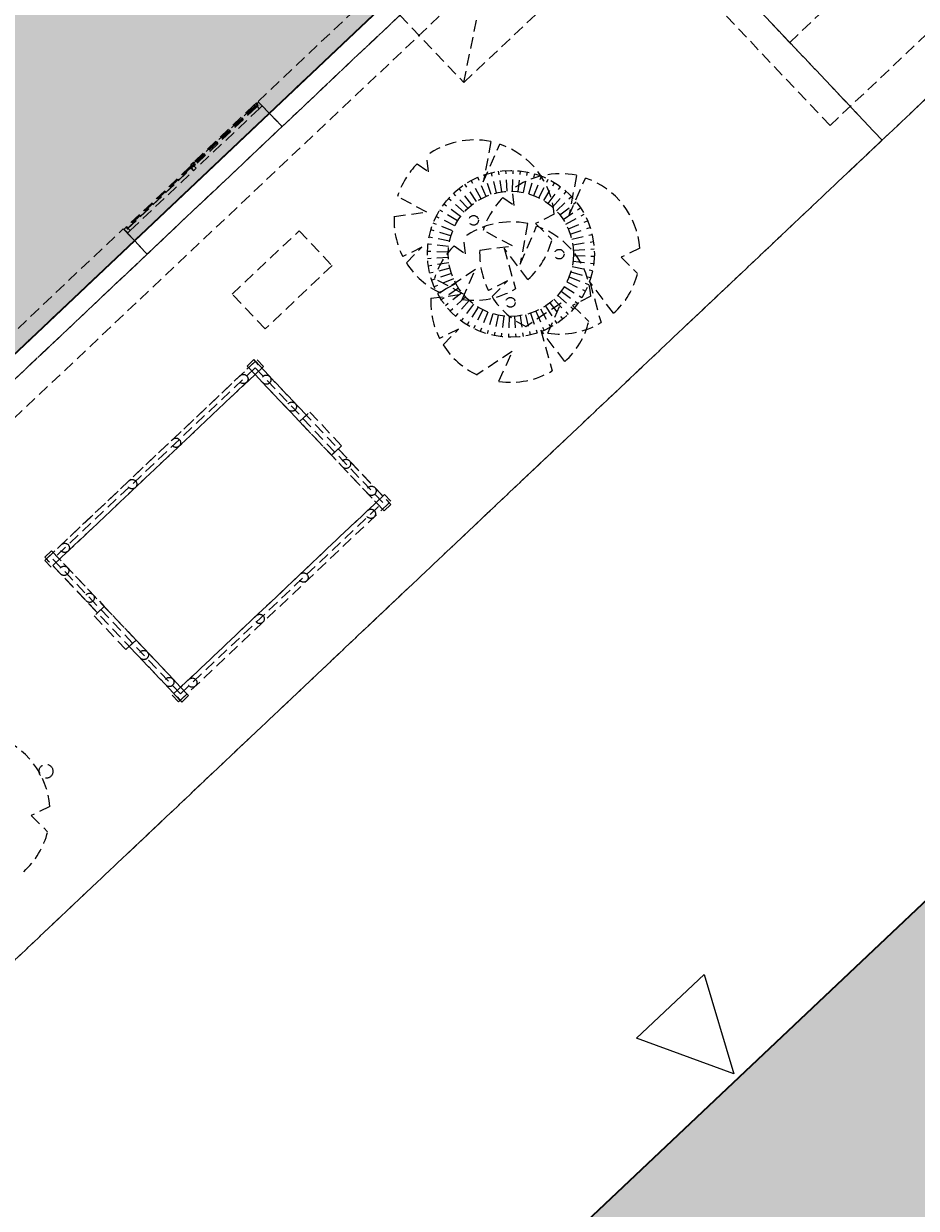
# Model space of a CAD drawing. Header units: metres. Extents: x 104098 to 104607, y 427853 to 428230.
# Tile 21 of 147: x 104255 to 104274, y 428086 to 428111. Entities that reach past the tile are written whole.
import ezdxf

# ---------------------------------------------------------------- set-up
doc = ezdxf.new("R2010")
doc.units = ezdxf.units.M
doc.linetypes.add('DASHED2', pattern=[0.375, 0.25, -0.125])
doc.layers.add('N-WE-OG-BEBOUWING-G_BPD', color=7, linetype='Continuous', lineweight=35)
doc.layers.add('N-WE-OG-BEBOUWING-G_School', color=7, linetype='Continuous', lineweight=35)
doc.layers.add('N-WE-VH-VERHARDING-AP_BEBOUWING', color=7, linetype='Continuous', true_color=0xcfcfcf)
doc.layers.add('voordeur', color=10, linetype='Continuous')
doc.styles.add('1_020-25', font='arial.ttf', dxfattribs={"height": 100})

# ---------------------------------------------------------------- blocks, each defined once
blk = doc.blocks.new('school2')
at = {"color": 252, "linetype": 'DASHED2'}
for p, q in [((107961.578, 456605.426), (107965.078, 456605.426)), ((107965.078, 456605.426), (107965.078, 456605.076)), ((107965.078, 456605.296), (107965.078, 456605.076)), ((107965.083, 456605.348), (107965.083, 456605.407)), ((107965.083, 456605.299), (107965.083, 456605.335)), ((107965.083, 456605.299), (107965.083, 456605.299)), ((107965.083, 456605.299), (107965.083, 456605.299)), ((107965.083, 456605.299), (107965.083, 456605.299)), ((107965.083, 456605.299), (107965.083, 456605.299)), ((107965.083, 456605.299), (107965.083, 456605.299)), ((107965.083, 456605.299), (107965.083, 456605.299)), ((107965.093, 456605.346), (107965.084, 456605.346)), ((107965.084, 456605.336), (107965.093, 456605.336)), ((107965.086, 456605.41), (107965.142, 456605.41)), ((107965.16, 456605.296), (107965.086, 456605.296)), ((107965.093, 456605.336), (107965.093, 456605.346)), ((107965.145, 456605.388), (107965.145, 456605.407)), ((107965.145, 456605.407), (107965.145, 456605.402)), ((107965.145, 456605.402), (107965.145, 456605.398)), ((107965.145, 456605.398), (107965.145, 456605.373)), ((107965.159, 456605.388), (107965.145, 456605.388)), ((107965.145, 456605.362), (107965.145, 456605.36)), ((107965.145, 456605.36), (107965.162, 456605.36)), ((107965.148, 456605.41), (107965.157, 456605.41)), ((107967.052, 456605.388), (107965.149, 456605.388)), ((107965.149, 456605.388), (107965.149, 456605.364)), ((107967.052, 456605.384), (107965.149, 456605.384)), ((107965.149, 456605.384), (107965.149, 456605.369)), ((107965.149, 456605.369), (107965.156, 456605.369)), ((107965.149, 456605.364), (107965.149, 456605.36)), ((107965.158, 456605.364), (107965.149, 456605.364)), ((107965.149, 456605.364), (107967.052, 456605.364)), ((107965.149, 456605.36), (107965.158, 456605.36)), ((107965.156, 456605.369), (107965.156, 456605.384)), ((107965.156, 456605.384), (107965.156, 456605.369)), ((107965.156, 456605.369), (107967.045, 456605.369)), ((107965.158, 456605.36), (107965.158, 456605.364)), ((107965.163, 456605.392), (107965.159, 456605.392)), ((107965.159, 456605.392), (107965.159, 456605.388)), ((107965.16, 456605.408), (107965.163, 456605.392)), ((107967.04, 456605.41), (107965.161, 456605.41)), ((107965.162, 456605.36), (107965.163, 456605.359)), ((107965.163, 456605.359), (107965.163, 456605.299)), ((107965.163, 456605.296), (107967.038, 456605.296)), ((107967.041, 456605.408), (107967.038, 456605.392)), ((107967.038, 456605.392), (107967.042, 456605.392)), ((107967.039, 456605.36), (107967.038, 456605.359)), ((107967.038, 456605.359), (107967.038, 456605.299)), ((107967.038, 456605.299), (107967.038, 456605.299)), ((107967.038, 456605.299), (107967.038, 456605.299)), ((107967.038, 456605.299), (107967.038, 456605.299)), ((107967.038, 456605.299), (107967.038, 456605.299)), ((107967.038, 456605.299), (107967.038, 456605.299)), ((107967.038, 456605.299), (107967.038, 456605.299)), ((107967.056, 456605.36), (107967.039, 456605.36)), ((107967.041, 456605.296), (107967.115, 456605.296)), ((107967.042, 456605.392), (107967.042, 456605.388)), ((107967.042, 456605.388), (107967.056, 456605.388)), ((107967.043, 456605.36), (107967.043, 456605.364)), ((107967.043, 456605.364), (107967.052, 456605.364)), ((107967.052, 456605.36), (107967.043, 456605.36)), ((107967.053, 456605.41), (107967.044, 456605.41)), ((107967.045, 456605.369), (107967.045, 456605.384)), ((107967.045, 456605.384), (107967.045, 456605.369)), ((107967.045, 456605.369), (107967.052, 456605.369)), ((107967.052, 456605.364), (107967.052, 456605.388)), ((107967.052, 456605.388), (107967.052, 456605.384)), ((107967.052, 456605.364), (107967.052, 456605.36)), ((107967.056, 456605.388), (107967.056, 456605.407)), ((107967.056, 456605.407), (107967.056, 456605.373)), ((107967.056, 456605.362), (107967.056, 456605.36)), ((107967.082, 456605.41), (107967.059, 456605.41)), ((107967.078, 456605.426), (107967.078, 456605.412)), ((107967.079, 456605.41), (107967.096, 456605.41)), ((107967.14, 456605.429), (107967.081, 456605.429)), ((107967.084, 456605.382), (107967.084, 456605.408)), ((107967.101, 456605.382), (107967.084, 456605.382)), ((107967.096, 456605.41), (107967.096, 456605.409)), ((107967.096, 456605.409), (107967.098, 456605.409)), ((107967.096, 456605.393), (107967.096, 456605.409)), ((107967.096, 456605.409), (107967.098, 456605.409)), ((107967.098, 456605.393), (107967.096, 456605.393)), ((107967.098, 456605.393), (107967.096, 456605.393)), ((107967.096, 456605.393), (107967.096, 456605.389)), ((107967.097, 456605.387), (107967.116, 456605.387)), ((107967.097, 456605.364), (107967.102, 456605.366)), ((107967.097, 456605.36), (107967.097, 456605.364)), ((107967.116, 456605.36), (107967.097, 456605.36)), ((107967.098, 456605.409), (107967.098, 456605.406)), ((107967.098, 456605.409), (107967.098, 456605.407)), ((107967.098, 456605.407), (107967.108, 456605.407)), ((107967.098, 456605.406), (107967.101, 456605.406)), ((107967.101, 456605.396), (107967.098, 456605.396)), ((107967.098, 456605.396), (107967.098, 456605.393)), ((107967.108, 456605.395), (107967.098, 456605.395)), ((107967.098, 456605.395), (107967.098, 456605.393)), ((107967.116, 456605.387), (107967.098, 456605.387)), ((107967.098, 456605.387), (107967.098, 456605.387)), ((107967.098, 456605.387), (107967.098, 456605.387)), ((107967.098, 456605.387), (107967.098, 456605.387)), ((107967.098, 456605.387), (107967.098, 456605.387)), ((107967.098, 456605.387), (107967.098, 456605.387)), ((107967.098, 456605.387), (107967.098, 456605.387)), ((107967.098, 456605.387), (107967.098, 456605.387)), ((107967.098, 456605.387), (107967.098, 456605.387)), ((107967.098, 456605.387), (107967.098, 456605.387)), ((107967.098, 456605.387), (107967.098, 456605.386)), ((107967.098, 456605.386), (107967.098, 456605.386)), ((107967.098, 456605.386), (107967.098, 456605.386)), ((107967.098, 456605.386), (107967.098, 456605.386)), ((107967.098, 456605.386), (107967.098, 456605.386)), ((107967.098, 456605.386), (107967.098, 456605.386)), ((107967.098, 456605.386), (107967.098, 456605.385)), ((107967.098, 456605.385), (107967.098, 456605.385)), ((107967.098, 456605.385), (107967.1, 456605.385)), ((107967.1, 456605.385), (107967.098, 456605.383)), ((107967.098, 456605.383), (107967.098, 456605.383)), ((107967.098, 456605.383), (107967.098, 456605.383)), ((107967.098, 456605.383), (107967.098, 456605.383)), ((107967.098, 456605.383), (107967.098, 456605.383)), ((107967.098, 456605.383), (107967.098, 456605.383)), ((107967.098, 456605.383), (107967.098, 456605.383)), ((107967.098, 456605.383), (107967.098, 456605.382)), ((107967.098, 456605.382), (107967.098, 456605.382)), ((107967.098, 456605.382), (107967.098, 456605.382)), ((107967.098, 456605.382), (107967.098, 456605.382)), ((107967.098, 456605.382), (107967.098, 456605.382)), ((107967.098, 456605.382), (107967.098, 456605.382)), ((107967.098, 456605.382), (107967.098, 456605.382)), ((107967.098, 456605.382), (107967.098, 456605.382)), ((107967.098, 456605.382), (107967.098, 456605.382)), ((107967.098, 456605.382), (107967.098, 456605.382)), ((107967.098, 456605.382), (107967.101, 456605.382)), ((107967.101, 456605.385), (107967.099, 456605.386)), ((107967.099, 456605.386), (107967.099, 456605.386)), ((107967.099, 456605.386), (107967.102, 456605.386)), ((107967.099, 456605.383), (107967.101, 456605.384)), ((107967.1, 456605.383), (107967.099, 456605.383)), ((107967.099, 456605.383), (107967.099, 456605.383)), ((107967.1, 456605.385), (107967.1, 456605.385)), ((107967.101, 456605.384), (107967.1, 456605.384)), ((107967.1, 456605.384), (107967.1, 456605.384)), ((107967.1, 456605.384), (107967.1, 456605.383)), ((107967.101, 456605.383), (107967.1, 456605.383)), ((107967.1, 456605.383), (107967.1, 456605.383)), ((107967.1, 456605.383), (107967.101, 456605.383)), ((107967.1, 456605.383), (107967.1, 456605.383)), ((107967.101, 456605.406), (107967.101, 456605.396)), ((107967.101, 456605.384), (107967.101, 456605.385)), ((107967.101, 456605.385), (107967.101, 456605.385)), ((107967.101, 456605.385), (107967.101, 456605.385)), ((107967.102, 456605.383), (107967.101, 456605.384)), ((107967.101, 456605.382), (107967.101, 456605.383)), ((107967.101, 456605.383), (107967.101, 456605.383)), ((107967.101, 456605.383), (107967.101, 456605.383)), ((107967.101, 456605.383), (107967.101, 456605.383)), ((107967.101, 456605.383), (107967.101, 456605.383)), ((107967.101, 456605.383), (107967.101, 456605.383)), ((107967.101, 456605.383), (107967.101, 456605.383)), ((107967.101, 456605.383), (107967.101, 456605.383)), ((107967.101, 456605.383), (107967.101, 456605.383)), ((107967.101, 456605.383), (107967.101, 456605.383)), ((107967.101, 456605.383), (107967.102, 456605.383)), ((107967.101, 456605.382), (107967.101, 456605.382)), ((107967.101, 456605.382), (107967.101, 456605.382)), ((107967.101, 456605.382), (107967.101, 456605.382)), ((107967.101, 456605.382), (107967.101, 456605.382)), ((107967.101, 456605.382), (107967.101, 456605.382)), ((107967.101, 456605.382), (107967.101, 456605.382)), ((107967.101, 456605.382), (107967.101, 456605.382)), ((107967.101, 456605.382), (107967.101, 456605.382)), ((107967.101, 456605.382), (107967.101, 456605.382)), ((107967.102, 456605.386), (107967.102, 456605.384)), ((107967.102, 456605.384), (107967.102, 456605.384)), ((107967.102, 456605.384), (107967.102, 456605.384)), ((107967.102, 456605.384), (107967.102, 456605.384)), ((107967.102, 456605.384), (107967.102, 456605.384)), ((107967.102, 456605.384), (107967.102, 456605.383)), ((107967.102, 456605.383), (107967.105, 456605.382)), ((107967.105, 456605.383), (107967.102, 456605.383)), ((107967.102, 456605.383), (107967.102, 456605.383)), ((107967.102, 456605.383), (107967.102, 456605.383)), ((107967.102, 456605.383), (107967.103, 456605.383)), ((107967.103, 456605.384), (107967.103, 456605.386)), ((107967.103, 456605.386), (107967.105, 456605.386)), ((107967.105, 456605.385), (107967.103, 456605.384)), ((107967.103, 456605.384), (107967.103, 456605.384)), ((107967.103, 456605.384), (107967.103, 456605.384)), ((107967.103, 456605.384), (107967.103, 456605.384)), ((107967.103, 456605.384), (107967.103, 456605.384)), ((107967.103, 456605.384), (107967.103, 456605.384)), ((107967.103, 456605.384), (107967.103, 456605.384)), ((107967.103, 456605.384), (107967.103, 456605.384)), ((107967.103, 456605.384), (107967.103, 456605.384)), ((107967.103, 456605.384), (107967.103, 456605.384)), ((107967.103, 456605.384), (107967.103, 456605.384)), ((107967.103, 456605.383), (107967.105, 456605.384)), ((107967.103, 456605.383), (107967.103, 456605.383)), ((107967.103, 456605.383), (107967.103, 456605.383)), ((107967.103, 456605.367), (107967.103, 456605.381)), ((107967.105, 456605.386), (107967.105, 456605.385)), ((107967.105, 456605.384), (107967.106, 456605.383)), ((107967.106, 456605.383), (107967.105, 456605.383)), ((107967.105, 456605.382), (107967.107, 456605.382)), ((107967.111, 456605.386), (107967.106, 456605.385)), ((107967.106, 456605.385), (107967.106, 456605.386)), ((107967.106, 456605.386), (107967.111, 456605.386)), ((107967.107, 456605.383), (107967.106, 456605.384)), ((107967.106, 456605.384), (107967.107, 456605.384)), ((107967.107, 456605.384), (107967.107, 456605.381)), ((107967.107, 456605.382), (107967.107, 456605.383)), ((107967.107, 456605.382), (107967.107, 456605.382)), ((107967.107, 456605.381), (107967.107, 456605.381)), ((107967.107, 456605.381), (107967.107, 456605.381)), ((107967.107, 456605.381), (107967.107, 456605.381)), ((107967.107, 456605.381), (107967.107, 456605.381)), ((107967.107, 456605.381), (107967.107, 456605.381)), ((107967.107, 456605.381), (107967.107, 456605.381)), ((107967.107, 456605.381), (107967.107, 456605.381)), ((107967.107, 456605.381), (107967.107, 456605.38)), ((107967.107, 456605.38), (107967.107, 456605.38)), ((107967.107, 456605.38), (107967.108, 456605.38)), ((107967.108, 456605.407), (107967.108, 456605.395)), ((107967.108, 456605.384), (107967.112, 456605.385)), ((107967.108, 456605.381), (107967.108, 456605.384)), ((107967.116, 456605.382), (107967.108, 456605.382)), ((107967.108, 456605.382), (107967.108, 456605.378)), ((107967.108, 456605.38), (107967.108, 456605.381)), ((107967.108, 456605.381), (107967.108, 456605.381)), ((107967.108, 456605.381), (107967.108, 456605.381)), ((107967.108, 456605.381), (107967.108, 456605.381)), ((107967.108, 456605.381), (107967.108, 456605.381)), ((107967.108, 456605.381), (107967.108, 456605.381)), ((107967.108, 456605.381), (107967.108, 456605.381)), ((107967.108, 456605.381), (107967.108, 456605.381)), ((107967.108, 456605.38), (107967.108, 456605.38)), ((107967.108, 456605.369), (107967.108, 456605.363)), ((107967.109, 456605.377), (107967.113, 456605.376)), ((107967.113, 456605.371), (107967.109, 456605.37)), ((107967.11, 456605.361), (107967.153, 456605.361)), ((107967.111, 456605.386), (107967.111, 456605.386)), ((107967.112, 456605.383), (107967.111, 456605.382)), ((107967.111, 456605.382), (107967.111, 456605.382)), ((107967.111, 456605.382), (107967.112, 456605.382)), ((107967.112, 456605.386), (107967.115, 456605.386)), ((107967.112, 456605.385), (107967.112, 456605.386)), ((107967.112, 456605.386), (107967.112, 456605.386)), ((107967.112, 456605.386), (107967.112, 456605.386)), ((107967.112, 456605.386), (107967.112, 456605.386)), ((107967.112, 456605.385), (107967.112, 456605.385)), ((107967.112, 456605.385), (107967.112, 456605.385)), ((107967.112, 456605.385), (107967.112, 456605.385)), ((107967.112, 456605.385), (107967.112, 456605.385)), ((107967.112, 456605.385), (107967.112, 456605.385)), ((107967.113, 456605.383), (107967.112, 456605.383)), ((107967.112, 456605.383), (107967.112, 456605.383)), ((107967.112, 456605.382), (107967.113, 456605.382)), ((107967.114, 456605.383), (107967.113, 456605.383)), ((107967.113, 456605.382), (107967.114, 456605.383)), ((107967.113, 456605.376), (107967.113, 456605.371)), ((107967.115, 456605.386), (107967.114, 456605.383)), ((107967.114, 456605.383), (107967.116, 456605.386)), ((107967.116, 456605.386), (107967.116, 456605.387)), ((107967.116, 456605.387), (107967.116, 456605.387)), ((107967.116, 456605.387), (107967.116, 456605.387)), ((107967.116, 456605.387), (107967.116, 456605.387)), ((107967.116, 456605.387), (107967.116, 456605.387)), ((107967.116, 456605.387), (107967.116, 456605.387)), ((107967.116, 456605.387), (107967.116, 456605.387)), ((107967.116, 456605.387), (107967.116, 456605.387)), ((107967.116, 456605.387), (107967.116, 456605.387)), ((107967.116, 456605.387), (107967.116, 456605.387)), ((107967.116, 456605.387), (107967.116, 456605.382)), ((107967.118, 456605.299), (107967.118, 456605.359)), ((107968.993, 456605.296), (107967.118, 456605.296)), ((107967.143, 456605.407), (107967.143, 456605.426)), ((107967.143, 456605.421), (107967.143, 456605.426)), ((107967.143, 456605.417), (107967.143, 456605.421)), ((107967.143, 456605.421), (107967.143, 456605.421)), ((107967.143, 456605.392), (107967.143, 456605.417)), ((107967.143, 456605.417), (107967.143, 456605.417)), ((107967.157, 456605.407), (107967.143, 456605.407)), ((107967.143, 456605.379), (107967.143, 456605.381)), ((107967.16, 456605.379), (107967.143, 456605.379)), ((107967.146, 456605.429), (107967.155, 456605.429)), ((107967.147, 456605.407), (107968.964, 456605.407)), ((107967.147, 456605.383), (107967.147, 456605.407)), ((107968.964, 456605.403), (107967.147, 456605.403)), ((107968.964, 456605.388), (107967.147, 456605.388)), ((107967.147, 456605.383), (107967.147, 456605.379)), ((107967.156, 456605.383), (107967.147, 456605.383)), ((107968.964, 456605.383), (107967.147, 456605.383)), ((107967.147, 456605.379), (107967.156, 456605.379)), ((107967.154, 456605.403), (107967.154, 456605.388)), ((107967.156, 456605.379), (107967.156, 456605.383)), ((107967.156, 456605.363), (107967.161, 456605.378)), ((107967.161, 456605.411), (107967.157, 456605.411)), ((107967.157, 456605.411), (107967.157, 456605.407)), ((107968.954, 456605.361), (107967.157, 456605.361)), ((107967.158, 456605.427), (107967.161, 456605.411)), ((107968.952, 456605.429), (107967.159, 456605.429)), ((107967.161, 456605.378), (107967.16, 456605.379)), ((107968.953, 456605.427), (107968.95, 456605.411)), ((107968.95, 456605.411), (107968.954, 456605.411)), ((107968.95, 456605.378), (107968.951, 456605.379)), ((107968.955, 456605.363), (107968.95, 456605.378)), ((107968.951, 456605.379), (107968.968, 456605.379)), ((107968.954, 456605.411), (107968.954, 456605.407)), ((107968.954, 456605.407), (107968.968, 456605.407)), ((107968.955, 456605.379), (107968.955, 456605.383)), ((107968.955, 456605.383), (107968.964, 456605.383)), ((107968.964, 456605.379), (107968.955, 456605.379)), ((107968.956, 456605.429), (107968.956, 456605.429)), ((107968.965, 456605.429), (107968.956, 456605.429)), ((107968.957, 456605.403), (107968.957, 456605.388)), ((107969.001, 456605.361), (107968.958, 456605.361)), ((107968.964, 456605.407), (107968.964, 456605.383)), ((107968.964, 456605.383), (107968.964, 456605.379)), ((107968.968, 456605.407), (107968.968, 456605.426)), ((107968.968, 456605.421), (107968.968, 456605.426)), ((107968.968, 456605.417), (107968.968, 456605.421)), ((107968.968, 456605.421), (107968.968, 456605.421)), ((107968.968, 456605.392), (107968.968, 456605.417)), ((107968.968, 456605.417), (107968.968, 456605.417)), ((107968.968, 456605.379), (107968.968, 456605.381)), ((107968.971, 456605.429), (107969.03, 456605.429)), ((107968.993, 456605.299), (107968.993, 456605.359)), ((107969.013, 456605.387), (107968.994, 456605.387)), ((107968.994, 456605.387), (107968.994, 456605.382)), ((107968.994, 456605.382), (107969.003, 456605.382)), ((107968.994, 456605.36), (107969.014, 456605.36)), ((107968.995, 456605.386), (107968.995, 456605.387)), ((107968.995, 456605.387), (107968.995, 456605.387)), ((107968.995, 456605.387), (107968.995, 456605.387)), ((107968.995, 456605.387), (107968.995, 456605.387)), ((107968.995, 456605.387), (107968.995, 456605.387)), ((107968.995, 456605.387), (107968.995, 456605.387)), ((107968.995, 456605.387), (107968.995, 456605.387)), ((107968.995, 456605.387), (107968.995, 456605.387)), ((107968.995, 456605.387), (107968.995, 456605.387)), ((107968.995, 456605.387), (107968.995, 456605.387)), ((107968.995, 456605.387), (107969.013, 456605.387)), ((107968.997, 456605.383), (107968.995, 456605.386)), ((107968.999, 456605.386), (107968.996, 456605.386)), ((107968.996, 456605.386), (107968.997, 456605.383)), ((107969.07, 456605.296), (107968.996, 456605.296)), ((107968.997, 456605.383), (107968.998, 456605.383)), ((107968.998, 456605.382), (107968.997, 456605.383)), ((107968.998, 456605.383), (107968.999, 456605.383)), ((107968.999, 456605.382), (107968.998, 456605.382)), ((107969.002, 456605.377), (107968.998, 456605.376)), ((107968.998, 456605.376), (107968.998, 456605.371)), ((107968.998, 456605.371), (107969.002, 456605.37)), ((107968.999, 456605.385), (107968.999, 456605.386)), ((107968.999, 456605.386), (107968.999, 456605.386)), ((107968.999, 456605.386), (107968.999, 456605.386)), ((107968.999, 456605.386), (107968.999, 456605.386)), ((107969.003, 456605.384), (107968.999, 456605.385)), ((107968.999, 456605.385), (107968.999, 456605.385)), ((107968.999, 456605.385), (107968.999, 456605.385)), ((107968.999, 456605.385), (107968.999, 456605.385)), ((107968.999, 456605.385), (107968.999, 456605.385)), ((107968.999, 456605.385), (107968.999, 456605.385)), ((107968.999, 456605.383), (107968.999, 456605.383)), ((107968.999, 456605.383), (107969, 456605.382)), ((107969, 456605.382), (107968.999, 456605.382)), ((107969, 456605.386), (107969, 456605.386)), ((107969, 456605.386), (107969.005, 456605.385)), ((107969.005, 456605.386), (107969, 456605.386)), ((107969, 456605.382), (107969, 456605.382)), ((107969.012, 456605.407), (107969.003, 456605.407)), ((107969.003, 456605.407), (107969.003, 456605.395)), ((107969.003, 456605.395), (107969.012, 456605.395)), ((107969.003, 456605.381), (107969.003, 456605.384)), ((107969.003, 456605.382), (107969.003, 456605.378)), ((107969.003, 456605.38), (107969.003, 456605.381)), ((107969.003, 456605.381), (107969.003, 456605.381)), ((107969.003, 456605.381), (107969.003, 456605.381)), ((107969.003, 456605.381), (107969.003, 456605.381)), ((107969.003, 456605.381), (107969.003, 456605.381)), ((107969.003, 456605.381), (107969.003, 456605.381)), ((107969.003, 456605.381), (107969.003, 456605.381)), ((107969.003, 456605.381), (107969.003, 456605.381)), ((107969.004, 456605.38), (107969.003, 456605.38)), ((107969.003, 456605.38), (107969.003, 456605.38)), ((107969.003, 456605.38), (107969.003, 456605.38)), ((107969.003, 456605.369), (107969.003, 456605.363)), ((107969.004, 456605.383), (107969.005, 456605.384)), ((107969.005, 456605.384), (107969.004, 456605.384)), ((107969.004, 456605.384), (107969.004, 456605.381)), ((107969.004, 456605.382), (107969.004, 456605.383)), ((107969.006, 456605.382), (107969.004, 456605.382)), ((107969.004, 456605.382), (107969.004, 456605.382)), ((107969.004, 456605.381), (107969.004, 456605.381)), ((107969.004, 456605.381), (107969.004, 456605.381)), ((107969.004, 456605.381), (107969.004, 456605.381)), ((107969.004, 456605.381), (107969.004, 456605.381)), ((107969.004, 456605.381), (107969.004, 456605.381)), ((107969.004, 456605.381), (107969.004, 456605.381)), ((107969.004, 456605.381), (107969.004, 456605.381)), ((107969.004, 456605.381), (107969.004, 456605.38)), ((107969.005, 456605.385), (107969.005, 456605.386)), ((107969.006, 456605.384), (107969.005, 456605.383)), ((107969.005, 456605.383), (107969.006, 456605.383)), ((107969.006, 456605.386), (107969.006, 456605.385)), ((107969.008, 456605.386), (107969.006, 456605.386)), ((107969.006, 456605.385), (107969.008, 456605.384)), ((107969.008, 456605.383), (107969.006, 456605.384)), ((107969.009, 456605.383), (107969.006, 456605.382)), ((107969.006, 456605.383), (107969.009, 456605.383)), ((107969.008, 456605.384), (107969.008, 456605.386)), ((107969.008, 456605.384), (107969.008, 456605.384)), ((107969.008, 456605.384), (107969.008, 456605.384)), ((107969.008, 456605.384), (107969.008, 456605.384)), ((107969.008, 456605.384), (107969.008, 456605.384)), ((107969.008, 456605.384), (107969.008, 456605.384)), ((107969.008, 456605.384), (107969.008, 456605.384)), ((107969.008, 456605.384), (107969.008, 456605.384)), ((107969.008, 456605.384), (107969.008, 456605.384)), ((107969.008, 456605.384), (107969.008, 456605.384)), ((107969.008, 456605.384), (107969.008, 456605.384)), ((107969.009, 456605.383), (107969.008, 456605.383)), ((107969.008, 456605.383), (107969.008, 456605.383)), ((107969.008, 456605.383), (107969.008, 456605.383)), ((107969.008, 456605.383), (107969.008, 456605.383)), ((107969.008, 456605.367), (107969.008, 456605.381)), ((107969.012, 456605.406), (107969.009, 456605.406)), ((107969.009, 456605.406), (107969.009, 456605.396)), ((107969.009, 456605.396), (107969.012, 456605.396)), ((107969.012, 456605.386), (107969.009, 456605.386)), ((107969.009, 456605.386), (107969.009, 456605.384)), ((107969.009, 456605.383), (107969.01, 456605.384)), ((107969.009, 456605.384), (107969.009, 456605.384)), ((107969.009, 456605.384), (107969.009, 456605.384)), ((107969.009, 456605.384), (107969.009, 456605.384)), ((107969.009, 456605.384), (107969.009, 456605.384)), ((107969.009, 456605.384), (107969.009, 456605.383)), ((107969.01, 456605.383), (107969.009, 456605.383)), ((107969.009, 456605.383), (107969.009, 456605.383)), ((107969.009, 456605.382), (107969.027, 456605.382)), ((107969.014, 456605.364), (107969.009, 456605.366)), ((107969.01, 456605.385), (107969.012, 456605.386)), ((107969.01, 456605.384), (107969.01, 456605.385)), ((107969.01, 456605.385), (107969.01, 456605.385)), ((107969.01, 456605.385), (107969.01, 456605.385)), ((107969.01, 456605.384), (107969.01, 456605.384)), ((107969.01, 456605.384), (107969.011, 456605.384)), ((107969.012, 456605.383), (107969.01, 456605.384)), ((107969.01, 456605.382), (107969.01, 456605.383)), ((107969.01, 456605.383), (107969.01, 456605.383)), ((107969.01, 456605.383), (107969.01, 456605.383)), ((107969.01, 456605.383), (107969.01, 456605.383)), ((107969.01, 456605.383), (107969.01, 456605.383)), ((107969.01, 456605.383), (107969.01, 456605.383)), ((107969.01, 456605.383), (107969.01, 456605.383)), ((107969.01, 456605.383), (107969.01, 456605.383)), ((107969.01, 456605.383), (107969.01, 456605.383)), ((107969.01, 456605.383), (107969.01, 456605.383)), ((107969.01, 456605.383), (107969.011, 456605.383)), ((107969.011, 456605.383), (107969.01, 456605.383)), ((107969.013, 456605.382), (107969.01, 456605.382)), ((107969.01, 456605.382), (107969.01, 456605.382)), ((107969.01, 456605.382), (107969.01, 456605.382)), ((107969.01, 456605.382), (107969.01, 456605.382)), ((107969.01, 456605.382), (107969.01, 456605.382)), ((107969.01, 456605.382), (107969.01, 456605.382)), ((107969.01, 456605.382), (107969.01, 456605.382)), ((107969.01, 456605.382), (107969.01, 456605.382)), ((107969.01, 456605.382), (107969.01, 456605.382)), ((107969.01, 456605.382), (107969.01, 456605.382)), ((107969.013, 456605.385), (107969.011, 456605.385)), ((107969.011, 456605.385), (107969.011, 456605.385)), ((107969.011, 456605.385), (107969.013, 456605.383)), ((107969.011, 456605.384), (107969.011, 456605.383)), ((107969.011, 456605.383), (107969.011, 456605.383)), ((107969.011, 456605.383), (107969.011, 456605.383)), ((107969.011, 456605.383), (107969.012, 456605.383)), ((107969.014, 456605.409), (107969.012, 456605.409)), ((107969.012, 456605.409), (107969.012, 456605.406)), ((107969.015, 456605.409), (107969.012, 456605.409)), ((107969.012, 456605.409), (107969.012, 456605.407)), ((107969.012, 456605.396), (107969.012, 456605.393)), ((107969.012, 456605.395), (107969.012, 456605.393)), ((107969.012, 456605.393), (107969.014, 456605.393)), ((107969.012, 456605.393), (107969.015, 456605.393)), ((107969.012, 456605.386), (107969.012, 456605.386)), ((107969.012, 456605.383), (107969.012, 456605.383)), ((107969.013, 456605.387), (107969.013, 456605.387)), ((107969.013, 456605.387), (107969.013, 456605.387)), ((107969.013, 456605.387), (107969.013, 456605.387)), ((107969.013, 456605.387), (107969.013, 456605.387)), ((107969.013, 456605.387), (107969.013, 456605.387)), ((107969.013, 456605.387), (107969.013, 456605.387)), ((107969.013, 456605.387), (107969.013, 456605.387)), ((107969.013, 456605.387), (107969.013, 456605.387)), ((107969.013, 456605.387), (107969.013, 456605.387)), ((107969.013, 456605.387), (107969.013, 456605.386)), ((107969.013, 456605.386), (107969.013, 456605.386)), ((107969.013, 456605.386), (107969.013, 456605.386)), ((107969.013, 456605.386), (107969.013, 456605.386)), ((107969.013, 456605.386), (107969.013, 456605.386)), ((107969.013, 456605.386), (107969.013, 456605.386)), ((107969.013, 456605.386), (107969.013, 456605.385)), ((107969.013, 456605.385), (107969.013, 456605.385)), ((107969.013, 456605.383), (107969.013, 456605.383)), ((107969.013, 456605.383), (107969.013, 456605.383)), ((107969.013, 456605.383), (107969.013, 456605.383)), ((107969.013, 456605.383), (107969.013, 456605.383)), ((107969.013, 456605.383), (107969.013, 456605.383)), ((107969.013, 456605.383), (107969.013, 456605.383)), ((107969.013, 456605.383), (107969.013, 456605.382)), ((107969.013, 456605.382), (107969.013, 456605.382)), ((107969.013, 456605.382), (107969.013, 456605.382)), ((107969.013, 456605.382), (107969.013, 456605.382)), ((107969.013, 456605.382), (107969.013, 456605.382)), ((107969.013, 456605.382), (107969.013, 456605.382)), ((107969.013, 456605.382), (107969.013, 456605.382)), ((107969.013, 456605.382), (107969.013, 456605.382)), ((107969.013, 456605.382), (107969.013, 456605.382)), ((107969.013, 456605.382), (107969.013, 456605.382)), ((107969.014, 456605.393), (107969.014, 456605.409)), ((107969.014, 456605.36), (107969.014, 456605.364)), ((107969.031, 456605.41), (107969.015, 456605.41)), ((107969.015, 456605.41), (107969.015, 456605.409)), ((107969.015, 456605.393), (107969.015, 456605.389)), ((107969.027, 456605.382), (107969.027, 456605.408)), ((107969.029, 456605.41), (107969.07, 456605.41)), ((107969.033, 456605.426), (107969.033, 456605.412)), ((107969.071, 456605.346), (107969.063, 456605.346)), ((107969.063, 456605.346), (107969.063, 456605.336)), ((107969.063, 456605.336), (107969.071, 456605.336)), ((107969.073, 456605.407), (107969.073, 456605.348)), ((107969.073, 456605.335), (107969.073, 456605.299)), ((107969.073, 456605.299), (107969.073, 456605.299)), ((107969.073, 456605.299), (107969.073, 456605.299)), ((107969.073, 456605.299), (107969.073, 456605.299)), ((107969.073, 456605.299), (107969.073, 456605.299)), ((107969.073, 456605.299), (107969.073, 456605.299)), ((107969.073, 456605.299), (107969.073, 456605.299)), ((107969.078, 456605.426), (107972.578, 456605.426)), ((107969.078, 456605.076), (107969.078, 456605.426)), ((107969.078, 456605.076), (107969.078, 456605.296)), ((107955.478, 456605.076), (107978.678, 456605.076)), ((107955.478, 456605.076), (107965.078, 456605.076)), ((107955.478, 456605.076), (107978.678, 456605.076)), ((107978.678, 456605.076), (107955.478, 456605.076)), ((107965.078, 456605.076), (107961.578, 456605.076)), ((107965.078, 456605.076), (107965.078, 456604.676)), ((107965.078, 456605.076), (107969.078, 456605.076)), ((107965.078, 456604.676), (107965.078, 456605.076)), ((107965.078, 456605.076), (107969.078, 456605.076)), ((107969.078, 456605.076), (107972.578, 456605.076)), ((107969.078, 456604.676), (107969.078, 456605.076)), ((107969.078, 456605.076), (107969.078, 456604.676)), ((107972.578, 456605.076), (107969.078, 456605.076)), ((107949.567, 456604.676), (107978.278, 456604.676)), ((107978.278, 456604.676), (107949.567, 456604.676)), ((107965.078, 456604.676), (107955.478, 456604.676)), ((107969.078, 456604.676), (107965.078, 456604.676)), ((107972.578, 456604.676), (107969.078, 456604.676)), ((107972.578, 456604.676), (107972.578, 456602.676)), ((107972.578, 456602.676), (107975.428, 456604.676)), ((107978.278, 456604.676), (107978.278, 456595.576)), ((107978.278, 456595.576), (107978.278, 456604.676)), ((107977.678, 456604.076), (107954.478, 456604.076)), ((107977.678, 456596.576), (107977.678, 456604.076)), ((107965.816, 456602.791), (107967.802, 456602.791)), ((107965.816, 456601.758), (107965.816, 456602.791)), ((107967.802, 456602.791), (107967.802, 456601.758)), ((107972.578, 456602.676), (107978.278, 456602.676)), ((107970.078, 456601.194), (107969.85, 456601.868)), ((107970.648, 456602.092), (107970.706, 456601.799)), ((107970.706, 456601.799), (107970.918, 456602.079)), ((107967.802, 456601.758), (107965.816, 456601.758)), ((107969.505, 456601.61), (107970.078, 456601.194)), ((107958.933, 456601.194), (107958.933, 456601.394)), ((107958.933, 456601.394), (107965.233, 456601.394)), ((107958.983, 456601.444), (107959.183, 456601.444)), ((107958.983, 456599.794), (107958.983, 456601.444)), ((107958.983, 456601.394), (107965.183, 456601.394)), ((107958.983, 456597.194), (107958.983, 456601.394)), ((107959.183, 456601.444), (107959.183, 456599.794)), ((107965.183, 456601.444), (107964.983, 456601.444)), ((107964.983, 456601.444), (107964.983, 456599.794)), ((107965.183, 456599.794), (107965.183, 456601.444)), ((107965.183, 456601.394), (107965.183, 456597.194)), ((107965.233, 456601.394), (107965.233, 456601.194)), ((107972.129, 456601.349), (107971.411, 456600.827)), ((107965.233, 456601.194), (107958.933, 456601.194)), ((107965.083, 456601.294), (107959.083, 456601.294)), ((107959.083, 456601.294), (107959.083, 456597.294)), ((107959.183, 456601.194), (107964.983, 456601.194)), ((107959.183, 456597.394), (107959.183, 456601.194)), ((107964.983, 456601.194), (107964.983, 456597.394)), ((107965.083, 456597.294), (107965.083, 456601.294)), ((107970.778, 456600.644), (107970.778, 456601.094)), ((107971.411, 456600.827), (107972.229, 456601.173)), ((107969.48, 456600.717), (107969.044, 456600.851)), ((107970.103, 456600.463), (107969.878, 456600.852)), ((107970.207, 456600.517), (107970.017, 456600.925)), ((107970.316, 456600.562), (107970.162, 456600.985)), ((107970.429, 456600.598), (107970.312, 456601.032)), ((107970.544, 456600.623), (107970.465, 456601.066)), ((107970.66, 456600.638), (107970.621, 456601.087)), ((107970.896, 456600.638), (107970.935, 456601.087)), ((107971.012, 456600.623), (107971.091, 456601.066)), ((107971.127, 456600.598), (107971.244, 456601.032)), ((107971.24, 456600.562), (107971.394, 456600.985)), ((107971.349, 456600.517), (107971.539, 456600.925)), ((107971.453, 456600.463), (107971.678, 456600.852)), ((107969.007, 456600.699), (107969.48, 456600.717)), ((107969.91, 456600.328), (107969.621, 456600.672)), ((107970.004, 456600.399), (107969.746, 456600.768)), ((107971.552, 456600.399), (107971.81, 456600.768)), ((107971.646, 456600.328), (107971.935, 456600.672)), ((107969.672, 456600.068), (107969.304, 456600.326)), ((107969.744, 456600.161), (107969.399, 456600.451)), ((107969.823, 456600.248), (107969.505, 456600.566)), ((107971.733, 456600.248), (107972.051, 456600.566)), ((107971.812, 456600.161), (107972.157, 456600.451)), ((107971.884, 456600.068), (107972.252, 456600.326)), ((107969.609, 456599.969), (107969.219, 456600.194)), ((107970.009, 456600.262), (107970.068, 456599.969)), ((107970.068, 456599.969), (107970.279, 456600.249)), ((107970.919, 456599.396), (107970.691, 456600.07)), ((107971.488, 456600.294), (107971.547, 456600.001)), ((107971.547, 456600.001), (107971.758, 456600.281)), ((107971.947, 456599.969), (107972.337, 456600.194)), ((107969.509, 456599.755), (107969.087, 456599.909)), ((107969.554, 456599.864), (107969.147, 456600.054)), ((107969.44, 456599.364), (107969.212, 456600.038)), ((107972.001, 456599.864), (107972.409, 456600.054)), ((107972.047, 456599.755), (107972.469, 456599.909)), ((107959.183, 456599.794), (107958.883, 456599.794)), ((107958.883, 456599.794), (107958.883, 456598.794)), ((107959.183, 456599.794), (107958.983, 456599.794)), ((107959.183, 456598.794), (107959.183, 456599.794)), ((107964.983, 456599.794), (107965.183, 456599.794)), ((107964.983, 456599.794), (107965.283, 456599.794)), ((107964.983, 456598.794), (107964.983, 456599.794)), ((107965.283, 456599.794), (107965.283, 456598.794)), ((107968.866, 456599.781), (107969.44, 456599.364)), ((107969.448, 456599.528), (107969.005, 456599.606)), ((107969.474, 456599.643), (107969.039, 456599.759)), ((107969.993, 456599.574), (107969.091, 456599.729)), ((107969.091, 456599.729), (107969.095, 456599.729)), ((107969.34, 456599.301), (107969.993, 456599.574)), ((107970.345, 456599.813), (107970.919, 456599.396)), ((107972.082, 456599.643), (107972.517, 456599.759)), ((107972.107, 456599.528), (107972.551, 456599.606)), ((107969.433, 456599.411), (107968.985, 456599.45)), ((107970.757, 456599.484), (107970.329, 456598.677)), ((107970.665, 456598.637), (107970.757, 456599.484)), ((107971.49, 456599.52), (107970.772, 456598.997)), ((107970.772, 456598.997), (107971.591, 456599.344)), ((107972.041, 456599.272), (107971.615, 456599.402)), ((107971.615, 456599.402), (107971.632, 456598.908)), ((107972.123, 456599.411), (107972.571, 456599.45)), ((107972.969, 456599.551), (107972.251, 456599.029)), ((107972.251, 456599.029), (107973.07, 456599.375)), ((107969.428, 456599.294), (107968.978, 456599.294)), ((107969.433, 456599.176), (107968.985, 456599.137)), ((107969.448, 456599.059), (107969.005, 456598.981)), ((107970.321, 456598.919), (107969.885, 456599.054)), ((107972.107, 456599.059), (107972.551, 456598.981)), ((107972.123, 456599.176), (107972.571, 456599.137)), ((107972.128, 456599.294), (107972.578, 456599.294)), ((107978.278, 456599.076), (107978.278, 456598.476)), ((107958.883, 456598.794), (107959.183, 456598.794)), ((107959.183, 456598.794), (107958.983, 456598.794)), ((107958.983, 456598.794), (107958.983, 456597.144)), ((107959.183, 456597.144), (107959.183, 456598.794)), ((107964.983, 456597.144), (107964.983, 456598.794)), ((107964.983, 456598.794), (107965.183, 456598.794)), ((107965.283, 456598.794), (107964.983, 456598.794)), ((107965.183, 456598.794), (107965.183, 456597.144)), ((107968.368, 456598.87), (107968.842, 456598.887)), ((107968.842, 456598.887), (107968.406, 456599.022)), ((107969.474, 456598.944), (107969.039, 456598.828)), ((107969.509, 456598.832), (107969.087, 456598.678)), ((107969.848, 456598.902), (107970.321, 456598.919)), ((107972.047, 456598.832), (107972.469, 456598.678)), ((107972.082, 456598.944), (107972.517, 456598.828)), ((107969.554, 456598.723), (107969.147, 456598.533)), ((107969.609, 456598.619), (107969.219, 456598.394)), ((107971.947, 456598.619), (107972.337, 456598.394)), ((107972.001, 456598.723), (107972.409, 456598.533)), ((107969.672, 456598.519), (107969.304, 456598.261)), ((107969.744, 456598.426), (107969.399, 456598.137)), ((107969.823, 456598.339), (107969.505, 456598.021)), ((107971.733, 456598.339), (107972.051, 456598.021)), ((107971.812, 456598.426), (107972.157, 456598.137)), ((107971.884, 456598.519), (107972.252, 456598.261)), ((107978.278, 456598.476), (107986.478, 456598.476)), ((107978.278, 456595.576), (107978.278, 456598.476)), ((107978.278, 456598.476), (107986.478, 456598.476)), ((107969.91, 456598.259), (107969.621, 456597.915)), ((107970.004, 456598.188), (107969.746, 456597.819)), ((107970.103, 456598.124), (107969.878, 456597.735)), ((107970.207, 456598.07), (107970.017, 456597.662)), ((107971.349, 456598.07), (107971.539, 456597.662)), ((107971.453, 456598.124), (107971.678, 456597.735)), ((107971.552, 456598.188), (107971.81, 456597.819)), ((107971.646, 456598.259), (107971.935, 456597.915)), ((107969.354, 456597.745), (107968.453, 456597.9)), ((107968.453, 456597.9), (107968.457, 456597.899)), ((107970.833, 456597.777), (107969.932, 456597.931)), ((107969.932, 456597.931), (107969.936, 456597.931)), ((107970.316, 456598.025), (107970.162, 456597.602)), ((107970.181, 456597.504), (107970.833, 456597.777)), ((107970.429, 456597.99), (107970.312, 456597.555)), ((107970.544, 456597.964), (107970.465, 456597.521)), ((107970.66, 456597.949), (107970.621, 456597.5)), ((107970.778, 456597.944), (107970.778, 456597.494)), ((107970.896, 456597.949), (107970.935, 456597.5)), ((107971.012, 456597.964), (107971.091, 456597.521)), ((107971.127, 456597.99), (107971.244, 456597.555)), ((107971.24, 456598.025), (107971.394, 456597.602)), ((107955.367, 456597.464), (107954.941, 456597.594)), ((107954.941, 456597.594), (107954.958, 456597.1)), ((107968.702, 456597.472), (107969.354, 456597.745)), ((107970.118, 456597.655), (107969.691, 456596.848)), ((107970.027, 456596.807), (107970.118, 456597.655)), ((107971.402, 456597.442), (107970.977, 456597.573)), ((107970.977, 456597.573), (107970.994, 456597.079)), ((107971.597, 456597.687), (107971.17, 456596.88)), ((107971.506, 456596.839), (107971.597, 456597.687)), ((107972.881, 456597.474), (107972.456, 456597.604)), ((107972.456, 456597.604), (107972.473, 456597.111)), ((107958.933, 456597.394), (107958.933, 456597.194)), ((107965.233, 456597.394), (107958.933, 456597.394)), ((107959.083, 456597.294), (107965.083, 456597.294)), ((107964.983, 456597.394), (107959.183, 456597.394)), ((107965.233, 456597.194), (107965.233, 456597.394)), ((107958.933, 456597.194), (107965.233, 456597.194)), ((107965.183, 456597.194), (107958.983, 456597.194)), ((107958.983, 456597.144), (107959.183, 456597.144)), ((107965.183, 456597.144), (107964.983, 456597.144)), ((108011.678, 456596.576), (107977.678, 456596.576)), ((107978.278, 456595.576), (107949.162, 456595.576)), ((107949.162, 456595.576), (107978.278, 456595.576)), ((108015.178, 456595.576), (107949.162, 456595.576)), ((107986.478, 456595.576), (107978.278, 456595.576))]:
    blk.add_line(p, q, dxfattribs=at)
for centre, radius in [((107959.433, 456601.294), 0.1), ((107961.433, 456601.294), 0.1), ((107962.733, 456601.294), 0.1), ((107964.733, 456601.294), 0.1), ((107970.778, 456599.294), 1.8), ((107970.778, 456599.294), 1.8), ((107959.083, 456600.944), 0.1), ((107965.083, 456600.944), 0.1), ((107970.778, 456599.294), 1.35), ((107970.778, 456599.294), 1.35), ((107970.691, 456600.37), 0.103), ((107959.083, 456600.144), 0.1), ((107965.083, 456600.144), 0.1), ((107959.083, 456598.444), 0.1), ((107965.083, 456598.444), 0.1), ((107970.052, 456598.54), 0.103), ((107971.531, 456598.572), 0.103), ((107955.828, 456598.071), 0.15), ((107959.083, 456597.644), 0.1), ((107965.083, 456597.644), 0.1), ((107959.433, 456597.294), 0.1), ((107961.433, 456597.294), 0.1), ((107962.733, 456597.294), 0.1), ((107964.733, 456597.294), 0.1)]:
    blk.add_circle(centre, radius, dxfattribs=at)
for centre, radius, start, end in [((107965.086, 456605.407), 0.003, 90, 180), ((107965.084, 456605.348), 0.0015, 180, 270), ((107965.084, 456605.335), 0.0015, 90, 180), ((107965.086, 456605.299), 0.003, 180, 270), ((107965.145, 456605.368), 0.00515, 90, 270), ((107965.142, 456605.407), 0.003, 0, 90), ((107965.148, 456605.407), 0.003, 90, 180), ((107965.157, 456605.407), 0.003, 14.8758, 90), ((107965.16, 456605.299), 0.003, 270, 0), ((107965.173, 456605.398), 0.0113, 209.9769, 238.4896), ((107965.169, 456605.358), 0.00647, 116.0839, 176.4788), ((107967.028, 456605.398), 0.0113, 301.5104, 330.0231), ((107967.032, 456605.358), 0.00647, 3.5212, 63.9161), ((107967.041, 456605.299), 0.003, 180, 270), ((107967.044, 456605.407), 0.003, 90, 165.1242), ((107967.053, 456605.407), 0.003, 0, 90), ((107967.059, 456605.407), 0.003, 90, 180), ((107967.056, 456605.368), 0.00515, 270, 90), ((107967.081, 456605.426), 0.003, 90, 180), ((107967.079, 456605.412), 0.0015, 180, 270), ((107967.082, 456605.408), 0.002, 0, 90), ((107967.097, 456605.389), 0.0015, 180, 270), ((107967.101, 456605.381), 0.0015, 0, 90), ((107967.102, 456605.367), 0.001, 285, 0), ((107967.109, 456605.378), 0.001, 180, 255), ((107967.109, 456605.369), 0.001, 105, 180), ((107967.11, 456605.363), 0.002, 180, 270), ((107967.115, 456605.299), 0.003, 270, 0), ((107967.116, 456605.359), 0.0015, 0, 90), ((107967.143, 456605.386), 0.00515, 90, 270), ((107967.14, 456605.426), 0.003, 0, 90), ((107967.146, 456605.426), 0.003, 90, 180), ((107967.153, 456605.364), 0.003, 270, 340), ((107967.155, 456605.426), 0.003, 14.8758, 90), ((107967.171, 456605.417), 0.0113, 209.9769, 238.4896), ((107967.175, 456605.372), 0.0157, 135.1442, 158.9482), ((107968.94, 456605.417), 0.0113, 301.5104, 330.0231), ((107968.936, 456605.372), 0.0157, 21.0518, 44.8558), ((107968.956, 456605.426), 0.003, 90, 165.1242), ((107968.958, 456605.364), 0.003, 200, 270), ((107968.965, 456605.426), 0.003, 0, 90), ((107968.971, 456605.426), 0.003, 90, 180), ((107968.968, 456605.386), 0.00515, 270, 90), ((107968.994, 456605.359), 0.0015, 90, 180), ((107968.996, 456605.299), 0.003, 180, 270), ((107969.001, 456605.363), 0.002, 270, 0), ((107969.002, 456605.378), 0.001, 285, 0), ((107969.002, 456605.369), 0.001, 0, 75), ((107969.009, 456605.381), 0.0015, 90, 180), ((107969.009, 456605.367), 0.001, 180, 255), ((107969.013, 456605.389), 0.0015, 270, 0), ((107969.029, 456605.408), 0.002, 90, 180), ((107969.03, 456605.426), 0.003, 0, 90), ((107969.031, 456605.412), 0.0015, 270, 0), ((107969.07, 456605.407), 0.003, 0, 90), ((107969.07, 456605.299), 0.003, 270, 0), ((107969.071, 456605.348), 0.0015, 270, 0), ((107969.071, 456605.335), 0.0015, 0, 90), ((107970.702, 456600.365), 1.728, 91.8012, 119.5386), ((107970.691, 456600.334), 1.76, 35.2431, 82.6107), ((107970.702, 456600.365), 1.728, 133.8631, 163.6388), ((107970.702, 456600.365), 1.728, 320.782, 27.9033), ((107970.702, 456600.365), 1.728, 168.8281, 201.6001), ((107970.064, 456598.535), 1.728, 91.8012, 119.5386), ((107970.053, 456598.504), 1.76, 35.2431, 82.6107), ((107971.543, 456598.567), 1.728, 91.8012, 119.5386), ((107971.532, 456598.536), 1.76, 35.2431, 82.6107), ((107970.064, 456598.535), 1.728, 133.8631, 163.6388), ((107971.543, 456598.567), 1.728, 133.8631, 163.6388), ((107954.028, 456598.556), 1.728, 320.782, 27.9033), ((107970.064, 456598.535), 1.728, 320.782, 27.9033), ((107971.543, 456598.567), 1.728, 320.782, 27.9033), ((107970.702, 456600.365), 1.728, 217.9747, 257.5378), ((107970.064, 456598.535), 1.728, 168.8281, 201.6001), ((107971.543, 456598.567), 1.728, 168.8281, 201.6001), ((107970.702, 456600.365), 1.728, 268.7727, 302.5593), ((107970.064, 456598.535), 1.728, 217.9747, 257.5378), ((107971.543, 456598.567), 1.728, 217.9747, 257.5378), ((107954.028, 456598.556), 1.728, 268.7727, 302.5593), ((107970.064, 456598.535), 1.728, 268.7727, 302.5593), ((107971.543, 456598.567), 1.728, 268.7727, 302.5593)]:
    blk.add_arc(centre, radius, start, end, dxfattribs=at)
at = {"color": 252, "linetype": 'DASHED2', "style": '1_020-25'}
for s, p in [('80x114', (107965.127, 456605.335)), ('80x114', (107967.082, 456605.335)), ('68x83', (107967.129, 456605.38)), ('68x83', (107968.99, 456605.38)), ('80x114', (107969.037, 456605.335))]:
    blk.add_text(s, height=0.008, rotation=90, dxfattribs=at).set_placement(p)
blk = doc.blocks.new('p-voordeur')
at = {"layer": 'voordeur', "flags": 128}
blk.add_lwpolyline([(-2000, 1000), (0, 0), (-2000, -1000), (-2000, 1000)], dxfattribs=at)

msp = doc.modelspace()

# ---------------------------------------------------------------- hatches: boundary and pattern name
at = {"layer": 'N-WE-VH-VERHARDING-AP_BEBOUWING'}
h = msp.add_hatch(color=256, dxfattribs=at)
h.dxf.hatch_style = 1
h.paths.add_polyline_path([(104238.431, 428112.824), (104250.593, 428099.965), (104267.448, 428115.906), (104271.571, 428111.547), (104277.238, 428116.907), (104278.269, 428115.817), (104295.124, 428131.758), (104281.931, 428145.708), (104265.076, 428129.766), (104266.106, 428128.676), (104260.439, 428123.317), (104255.286, 428128.766)])
h = msp.add_hatch(color=256, dxfattribs=at)
h.dxf.hatch_style = 1
h.paths.add_polyline_path([(104266.253, 428078.737), (104263.585, 428076.427), (104267.706, 428071.663), (104270.395, 428073.951)])
h.paths.add_polyline_path([(104286.657, 428094.765), (104282.198, 428099.48), (104266.265, 428084.411), (104270.724, 428079.696)])
h.paths.add_polyline_path([(104291.307, 428101.595), (104288.629, 428099.294), (104292.735, 428094.516), (104295.413, 428096.816)])

# ---------------------------------------------------------------- linework, layer by layer
at = {"layer": 'N-WE-OG-BEBOUWING-G_BPD', "flags": 128}
msp.add_lwpolyline([(104270.724, 428079.696), (104266.265, 428084.411), (104282.198, 428099.48), (104286.657, 428094.765)], close=True, dxfattribs=at)
at = {"layer": 'N-WE-OG-BEBOUWING-G_School'}
msp.add_lwpolyline([(104238.431, 428112.824), (104250.593, 428099.965), (104267.448, 428115.906), (104271.571, 428111.547), (104277.238, 428116.907), (104278.269, 428115.817), (104295.124, 428131.758), (104281.931, 428145.708), (104265.076, 428129.766), (104266.106, 428128.676), (104260.439, 428123.317), (104255.286, 428128.766)], close=True, dxfattribs=at)

# ---------------------------------------------------------------- block references
at = {"rotation": 43.40342385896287}
msp.add_blockref('school2', (339564.779, 22181.482), dxfattribs=at)
at = {"layer": 'voordeur', "xscale": 0.000999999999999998, "yscale": 0.000999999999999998, "zscale": 0.000999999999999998, "rotation": 313.2014722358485}
msp.add_blockref('p-voordeur', (104270.488, 428088.588), dxfattribs=at)

doc.saveas('drawing.dxf')
